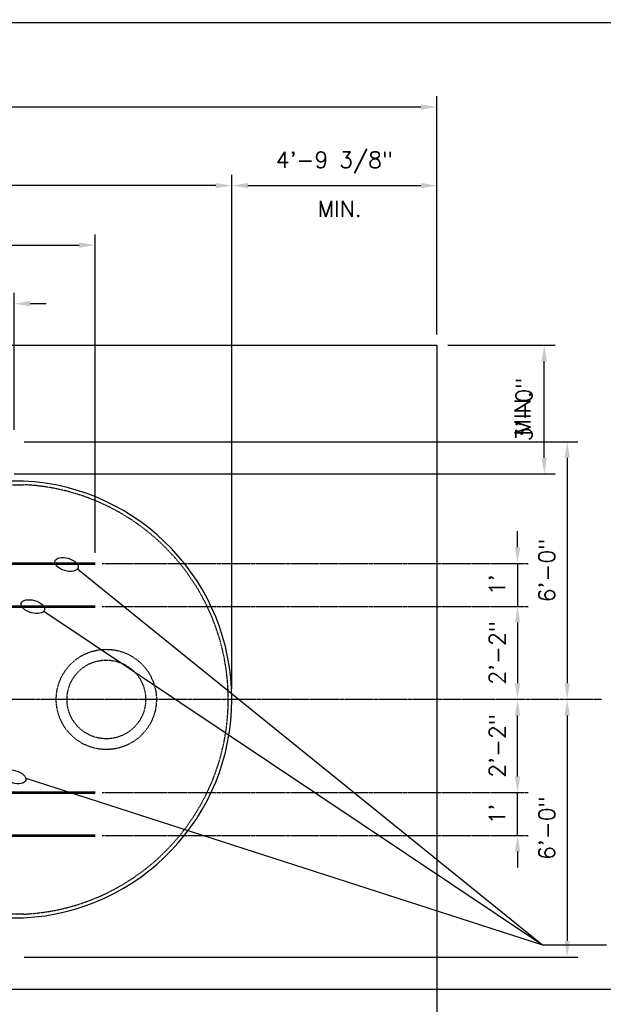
# Model space of a CAD drawing. Extents: x 2360 to 5106, y -824 to 622.
# Tile 18 of 124: x 3637 to 3800, y -18 to 257. Entities that reach past the tile are written whole.
import ezdxf

# ---------------------------------------------------------------- set-up
doc = ezdxf.new("R2010")
doc.units = 0
doc.header["$MEASUREMENT"] = 0
doc.header["$PDSIZE"] = 1
for name, pattern in [('CENTER1', [0.6625, 0.5, -0.075, 0.0125, -0.075]), ('HIDDEN2', [0.28125, 0.1875, -0.09375]), ('HIDDEN3', [0.1875, 0.125, -0.0625]), ('TANK-SLAB$0$DASHED', [0.75, 0.5, -0.25])]:
    doc.linetypes.add(name, pattern=pattern)
doc.layers.get('0').update_dxf_attribs({"linetype": 'CONTINUOUS'})
doc.layers.get('DEFPOINTS').update_dxf_attribs({"linetype": 'CONTINUOUS'})
for name, color, linetype in [('CENTERLINE', 3, 'CENTER1'), ('DIM', 3, 'CONTINUOUS'), ('FREEZE-OUTLINE-TITLES', 60, 'CONTINUOUS'), ('REBAR', 4, 'TANK-SLAB$0$DASHED'), ('TANK-SLAB', 6, 'CONTINUOUS'), ('TANK-UST', 5, 'CONTINUOUS'), ('TEXT', 3, 'CONTINUOUS')]:
    doc.layers.add(name, color=color, linetype=linetype)
doc.layers.add('FREEZE-LINES', color=8, linetype='CONTINUOUS', plot=False)
doc.styles.add('SIMPLEX', font='simplex')
doc.styles.add('TANK-SLAB$0$SIMPLEX', font='simplex')
doc.dimstyles.new('DIM48', dxfattribs={"dimscale": 48, "dimtxt": 0.09375, "dimasz": 0.09375, "dimexe": 0.0625, "dimexo": 0.0625, "dimgap": 0.0625, "dimtad": 1, "dimdec": 4, "dimzin": 3, "dimdsep": 46, "dimlunit": 4, "dimtxsty": 'SIMPLEX', "dimcen": 0, "dimclrd": 3, "dimclre": 3, "dimclrt": 3, "dimadec": 0, "dimazin": 0, "dimtfac": 1, "dimtdec": 4, "dimtofl": 0, "dimtmove": 2, "dimatfit": 3, "dimfxl": 1, "dimfrac": 2, "dimtolj": 1, "dimtzin": 3, "dimarcsym": 0})

# ---------------------------------------------------------------- blocks, each defined once
blk = doc.blocks.new('*D11')
at = {"layer": 'DEFPOINTS', "color": 0, "transparency": 16777216}
for p in [(3635.44, 138.69), (3790.25, 66.69), (3790.25, 66.69)]:
    blk.add_point(p, dxfattribs=at)
at = {"layer": 'DIM', "color": 3, "lineweight": -2, "transparency": 16777216}
for p, q in [((3638.44, 138.69), (3793.25, 138.69)), ((3790.25, 134.19), (3790.25, 71.19))]:
    blk.add_line(p, q, dxfattribs=at)
at = {"layer": 'DIM', "color": 3, "transparency": 16777216}
for points in [[(3789.5, 134.19), (3791, 134.19), (3790.25, 138.69)], [(3789.5, 71.19), (3791, 71.19), (3790.25, 66.69)]]:
    blk.add_solid(points, dxfattribs=at)
at = {"layer": 'DIM', "color": 3, "transparency": 16777216, "insert": (3784.57, 102.69), "char_height": 4.5, "attachment_point": 5, "rotation": 90, "style": 'SIMPLEX'}
blk.add_mtext('\\A1;6\'-0"', dxfattribs=at)
blk = doc.blocks.new('*D12')
at = {"layer": 'DEFPOINTS', "color": 0, "transparency": 16777216}
for p in [(3790.25, 66.69), (3635.44, -5.31), (3790.25, -5.31)]:
    blk.add_point(p, dxfattribs=at)
at = {"layer": 'DIM', "color": 3, "lineweight": -2, "transparency": 16777216}
for p, q in [((3790.25, 62.19), (3790.25, -0.81)), ((3638.44, -5.31), (3793.25, -5.31))]:
    blk.add_line(p, q, dxfattribs=at)
at = {"layer": 'DIM', "color": 3, "transparency": 16777216}
for points in [[(3789.5, 62.19), (3791, 62.19), (3790.25, 66.69)], [(3789.5, -0.81), (3791, -0.81), (3790.25, -5.31)]]:
    blk.add_solid(points, dxfattribs=at)
at = {"layer": 'DIM', "color": 3, "transparency": 16777216, "insert": (3784.57, 30.69), "char_height": 4.5, "attachment_point": 5, "rotation": 90, "style": 'SIMPLEX'}
blk.add_mtext('\\A1;6\'-0"', dxfattribs=at)
blk = doc.blocks.new('*D13')
at = {"layer": 'DEFPOINTS', "color": 0, "transparency": 16777216}
for p in [(3776.37, 104.69), (3776.37, 92.69), (3776.37, 92.69)]:
    blk.add_point(p, dxfattribs=at)
at = {"layer": 'DIM', "color": 3, "lineweight": -2, "transparency": 16777216}
for p, q in [((3776.37, 109.19), (3776.37, 113.69)), ((3776.37, 88.19), (3776.37, 83.69))]:
    blk.add_line(p, q, dxfattribs=at)
at = {"layer": 'DIM', "color": 3, "transparency": 16777216}
for points in [[(3775.62, 109.19), (3777.12, 109.19), (3776.37, 104.69)], [(3775.62, 88.19), (3777.12, 88.19), (3776.37, 92.69)]]:
    blk.add_solid(points, dxfattribs=at)
at = {"layer": 'DIM', "color": 3, "transparency": 16777216, "insert": (3770.69, 98.69), "char_height": 4.5, "attachment_point": 5, "rotation": 90, "style": 'SIMPLEX'}
blk.add_mtext("\\A1;1'", dxfattribs=at)
blk = doc.blocks.new('*D14')
at = {"layer": 'DEFPOINTS', "color": 0, "transparency": 16777216}
for p in [(3776.37, 92.69), (3776.37, 66.69), (3776.37, 66.69)]:
    blk.add_point(p, dxfattribs=at)
at = {"layer": 'DIM', "color": 3, "lineweight": -2, "transparency": 16777216}
blk.add_line((3776.37, 88.19), (3776.37, 71.19), dxfattribs=at)
at = {"layer": 'DIM', "color": 3, "transparency": 16777216}
for points in [[(3775.62, 88.19), (3777.12, 88.19), (3776.37, 92.69)], [(3775.62, 71.19), (3777.12, 71.19), (3776.37, 66.69)]]:
    blk.add_solid(points, dxfattribs=at)
at = {"layer": 'DIM', "color": 3, "transparency": 16777216, "insert": (3770.69, 79.69), "char_height": 4.5, "attachment_point": 5, "rotation": 90, "style": 'SIMPLEX'}
blk.add_mtext('\\A1;2\'-2"', dxfattribs=at)
blk = doc.blocks.new('*D15')
at = {"layer": 'DEFPOINTS', "color": 0, "transparency": 16777216}
for p in [(3776.37, 40.69), (3776.37, 40.69), (3776.37, 28.69)]:
    blk.add_point(p, dxfattribs=at)
at = {"layer": 'DIM', "color": 3, "lineweight": -2, "transparency": 16777216}
for p, q in [((3776.37, 45.19), (3776.37, 49.69)), ((3776.37, 24.19), (3776.37, 19.69))]:
    blk.add_line(p, q, dxfattribs=at)
at = {"layer": 'DIM', "color": 3, "transparency": 16777216}
for points in [[(3775.62, 45.19), (3777.12, 45.19), (3776.37, 40.69)], [(3775.62, 24.19), (3777.12, 24.19), (3776.37, 28.69)]]:
    blk.add_solid(points, dxfattribs=at)
at = {"layer": 'DIM', "color": 3, "transparency": 16777216, "insert": (3770.69, 34.69), "char_height": 4.5, "attachment_point": 5, "rotation": 90, "style": 'SIMPLEX'}
blk.add_mtext("\\A1;1'", dxfattribs=at)
blk = doc.blocks.new('*D16')
at = {"layer": 'DEFPOINTS', "color": 0, "transparency": 16777216}
for p in [(3776.37, 66.69), (3776.37, 66.69), (3776.37, 40.69)]:
    blk.add_point(p, dxfattribs=at)
at = {"layer": 'DIM', "color": 3, "lineweight": -2, "transparency": 16777216}
blk.add_line((3776.37, 45.19), (3776.37, 62.19), dxfattribs=at)
at = {"layer": 'DIM', "color": 3, "transparency": 16777216}
for points in [[(3775.62, 62.19), (3777.12, 62.19), (3776.37, 66.69)], [(3775.62, 45.19), (3777.12, 45.19), (3776.37, 40.69)]]:
    blk.add_solid(points, dxfattribs=at)
at = {"layer": 'DIM', "color": 3, "transparency": 16777216, "insert": (3770.69, 53.69), "char_height": 4.5, "attachment_point": 5, "rotation": 90, "style": 'SIMPLEX'}
blk.add_mtext('\\A1;2\'-2"', dxfattribs=at)
blk = doc.blocks.new('*D82')
at = {"layer": 'DEFPOINTS', "color": 0, "transparency": 16777216}
for p in [(3090.35, 232.2), (3090.35, 165.68), (3753.85, 165.68)]:
    blk.add_point(p, dxfattribs=at)
at = {"layer": 'DIM', "color": 3, "lineweight": -2, "transparency": 16777216}
for p, q in [((3090.35, 168.68), (3090.35, 235.2)), ((3753.85, 168.68), (3753.85, 235.2)), ((3749.35, 232.2), (3094.85, 232.2))]:
    blk.add_line(p, q, dxfattribs=at)
at = {"layer": 'DIM', "color": 3, "transparency": 16777216}
for points in [[(3094.85, 232.95), (3094.85, 231.45), (3090.35, 232.2)], [(3749.35, 232.95), (3749.35, 231.45), (3753.85, 232.2)]]:
    blk.add_solid(points, dxfattribs=at)
at = {"layer": 'DIM', "color": 3, "transparency": 16777216, "insert": (3422.1, 238.62), "char_height": 4.5, "attachment_point": 5, "style": 'SIMPLEX'}
blk.add_mtext('\\A1;55\'-3 1/2" (F.V. TANK SLAB)', dxfattribs=at)
blk = doc.blocks.new('*D84')
at = {"layer": 'DEFPOINTS', "color": 0, "transparency": 16777216}
for p in [(3151.74, 210.25), (3151.74, 210.25), (3696.5, 195.68)]:
    blk.add_point(p, dxfattribs=at)
at = {"layer": 'DIM', "color": 3, "lineweight": -2, "transparency": 16777216}
for p, q in [((3696.5, 198.68), (3696.5, 213.25)), ((3692, 210.25), (3156.24, 210.25))]:
    blk.add_line(p, q, dxfattribs=at)
at = {"layer": 'DIM', "color": 3, "transparency": 16777216}
for points in [[(3156.24, 211), (3156.24, 209.5), (3151.74, 210.25)], [(3692, 211), (3692, 209.5), (3696.5, 210.25)]]:
    blk.add_solid(points, dxfattribs=at)
at = {"layer": 'DIM', "color": 3, "transparency": 16777216, "insert": (3424.12, 216.68), "char_height": 4.5, "attachment_point": 5, "style": 'SIMPLEX'}
blk.add_mtext('\\A1;45\'-4 3/4" (F.V. TANK LENGTH)', dxfattribs=at)
blk = doc.blocks.new('*D88')
at = {"layer": 'DEFPOINTS', "color": 0, "transparency": 16777216}
for p in [(3753.85, 210.25), (3753.85, 165.68), (3696.5, 66.68)]:
    blk.add_point(p, dxfattribs=at)
at = {"layer": 'DIM', "color": 3, "lineweight": -2, "transparency": 16777216}
for p, q in [((3696.5, 69.68), (3696.5, 213.25)), ((3753.85, 168.68), (3753.85, 213.25)), ((3701, 210.25), (3749.35, 210.25))]:
    blk.add_line(p, q, dxfattribs=at)
at = {"layer": 'DIM', "color": 3, "transparency": 16777216}
for points in [[(3701, 211), (3701, 209.5), (3696.5, 210.25)], [(3749.35, 211), (3749.35, 209.5), (3753.85, 210.25)]]:
    blk.add_solid(points, dxfattribs=at)
at = {"layer": 'DIM', "color": 3, "transparency": 16777216, "insert": (3725.18, 216.68), "char_height": 4.5, "attachment_point": 5, "style": 'SIMPLEX'}
blk.add_mtext('\\A1;4\'-9 3/8"', dxfattribs=at)
blk = doc.blocks.new('*D89')
at = {"layer": 'DEFPOINTS', "color": 0, "transparency": 16777216}
for p in [(3753.85, 165.68), (3783.85, 165.68), (3632.64, 129.68)]:
    blk.add_point(p, dxfattribs=at)
at = {"layer": 'DIM', "color": 3, "lineweight": -2, "transparency": 16777216}
for p, q in [((3756.85, 165.68), (3786.85, 165.68)), ((3783.85, 134.18), (3783.85, 161.18)), ((3635.64, 129.68), (3786.85, 129.68))]:
    blk.add_line(p, q, dxfattribs=at)
at = {"layer": 'DIM', "color": 3, "transparency": 16777216}
for points in [[(3783.1, 161.18), (3784.6, 161.18), (3783.85, 165.68)], [(3783.1, 134.18), (3784.6, 134.18), (3783.85, 129.68)]]:
    blk.add_solid(points, dxfattribs=at)
at = {"layer": 'DIM', "color": 3, "transparency": 16777216, "insert": (3778.18, 147.68), "char_height": 4.5, "attachment_point": 5, "rotation": 90, "style": 'SIMPLEX'}
blk.add_mtext('\\A1;3\'-0"', dxfattribs=at)
blk = doc.blocks.new('*D119')
at = {"color": 3, "lineweight": -2, "transparency": 16777216}
for p, q in [((3191, 107.68), (3191, 196.62)), ((3658.32, 107.62), (3658.32, 196.62)), ((3195.5, 193.62), (3653.82, 193.62))]:
    blk.add_line(p, q, dxfattribs=at)
at = {"color": 3, "transparency": 16777216}
for points in [[(3195.5, 194.37), (3195.5, 192.87), (3191, 193.62)], [(3653.82, 194.37), (3653.82, 192.87), (3658.32, 193.62)]]:
    blk.add_solid(points, dxfattribs=at)
at = {"layer": 'DEFPOINTS', "color": 0, "transparency": 16777216}
for p in [(3658.32, 193.62), (3191, 104.68), (3658.32, 104.62)]:
    blk.add_point(p, dxfattribs=at)
at = {"color": 3, "transparency": 16777216, "insert": (3424.66, 199.3), "char_height": 4.5, "attachment_point": 5, "style": 'SIMPLEX'}
blk.add_mtext('\\A1;38\'-10"', dxfattribs=at)
blk = doc.blocks.new('*D118')
at = {"layer": 'DEFPOINTS', "color": 0, "transparency": 16777216}
for p in [(3623.64, 177.27), (3623.64, 139), (3635.64, 139)]:
    blk.add_point(p, dxfattribs=at)
at = {"layer": 'DIM', "color": 3, "lineweight": -2, "transparency": 16777216}
for p, q in [((3623.64, 142), (3623.64, 180.27)), ((3635.64, 142), (3635.64, 180.27)), ((3619.14, 177.27), (3614.64, 177.27)), ((3640.14, 177.27), (3644.64, 177.27))]:
    blk.add_line(p, q, dxfattribs=at)
at = {"layer": 'DIM', "color": 3, "transparency": 16777216}
for points in [[(3619.14, 178.02), (3619.14, 176.52), (3623.64, 177.27)], [(3640.14, 178.02), (3640.14, 176.52), (3635.64, 177.27)]]:
    blk.add_solid(points, dxfattribs=at)
at = {"layer": 'DIM', "color": 3, "transparency": 16777216, "insert": (3629.64, 182.95), "char_height": 4.5, "attachment_point": 5, "style": 'SIMPLEX'}
blk.add_mtext("\\A1;1'", dxfattribs=at)

msp = doc.modelspace()

# ---------------------------------------------------------------- linework, layer by layer
at = {"layer": 'CENTERLINE'}
for p, q in [((3660.2615, 104.6856), (3779.37333, 104.6856)), ((3660.2615, 92.6856), (3779.37333, 92.6856)), ((3799.85437, 66.6856), (3597.63552, 66.6856)), ((3660.2615, 40.6856), (3779.37333, 40.6856)), ((3660.2615, 28.6856), (3779.37333, 28.6856))]:
    msp.add_line(p, q, dxfattribs=at)
at = {"layer": 'DEFPOINTS', "color": 8, "linetype": 'HIDDEN2', "ltscale": 0.125}
msp.add_circle((3661.41591, 66.68483), 14, dxfattribs=at)
msp.add_circle((3661.41591, 66.68483), 14, dxfattribs=at)
msp.add_circle((3661.41591, 66.68483), 14, dxfattribs=at)
msp.add_circle((3661.41591, 66.68483), 14, dxfattribs=at)
at = {"layer": 'DEFPOINTS', "color": 8, "linetype": 'HIDDEN2', "ltscale": 0.5}
msp.add_circle((3661.41591, 66.68483), 11, dxfattribs=at)
msp.add_circle((3661.41591, 66.68483), 11, dxfattribs=at)
msp.add_circle((3661.41591, 66.68483), 11, dxfattribs=at)
msp.add_circle((3661.41591, 66.68483), 11, dxfattribs=at)
at = {"layer": 'DIM'}
for p, q in [((3776.37333, 104.6856), (3776.37333, 92.6856)), ((3776.37333, 28.6856), (3776.37333, 40.6856))]:
    msp.add_line(p, q, dxfattribs=at)
at = {"layer": 'FREEZE-LINES', "linetype": 'Continuous'}
msp.add_line((4079.29486, -14.31593), (2963.29486, -14.31593), dxfattribs=at)
at = {"layer": 'FREEZE-OUTLINE-TITLES', "color": 60, "linetype": 'Continuous'}
msp.add_lwpolyline([(3992.18868, 255.68774), (2876.18868, 255.68774), (2876.18868, -422.31593), (3992.18868, -422.31593)], close=True, dxfattribs=at)
at = {"layer": 'REBAR', "const_width": 0.75}
for points in [[(3658.32063, 104.62169), (3280.33227, 104.62169)], [(3658.32063, 92.62169), (3280.33227, 92.62169)], [(3658.32063, 40.62169), (3280.33227, 40.62169)], [(3658.32063, 28.62169), (3280.33227, 28.62169)]]:
    msp.add_lwpolyline(points, dxfattribs=at)
at = {"layer": 'TANK-SLAB'}
msp.add_lwpolyline([(3090.3476, -194.31593), (3090.3476, 165.68407), (3753.85417, 165.68407), (3753.85417, -194.31593)], close=True, dxfattribs=at)
at = {"layer": 'TANK-UST', "color": 2, "linetype": 'HIDDEN3'}
msp.add_lwpolyline([(3633.74833, 126.68407), (3638.26088, 126.68407, -0.9539575), (3638.26088, 6.68407), (3633.74833, 6.68407), (3538.49813, 6.68407), (3439.47878, 6.68407), (3214.47878, 6.68407), (3209.98558, 6.68407, -0.9539575), (3209.98558, 126.68407), (3214.47878, 126.68407), (3439.47878, 126.68407), (3538.49813, 126.68407)], format="xyb", close=True, dxfattribs=at)
at = {"layer": 'TANK-UST'}
msp.add_lwpolyline([(3633.74833, 5.68407), (3638.28434, 5.68407, 0.9543276), (3638.28434, 127.68407), (3633.74833, 127.68407)], format="xyb", dxfattribs=at)
at = {"layer": 'TEXT'}
for p, q in [((3653.45091, 103.10598), (3783.33217, -1.87769)), ((3643.96137, 91.3185), (3783.33217, -1.87769)), ((3638.91372, 44.64034), (3783.33217, -1.87769)), ((3783.33217, -1.87769), (3801.22307, -1.87769))]:
    msp.add_line(p, q, dxfattribs=at)
for centre in [(3650.26991, 104.40372), (3640.87098, 92.61983), (3635.62712, 45.05125)]:
    msp.add_ellipse(centre, major_axis=(-3.25349, 0.92471), ratio=0.525325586, dxfattribs=at)

# ---------------------------------------------------------------- texts
at = {"layer": 'DIM', "style": 'TANK-SLAB$0$SIMPLEX'}
msp.add_text('MIN.', height=4.5, dxfattribs=at).set_placement((3720.47273, 201.53953))
at = {"layer": 'TEXT', "style": 'TANK-SLAB$0$SIMPLEX'}
msp.add_text('MIN.', height=4.5, rotation=90, dxfattribs=at).set_placement((3780.03352, 140.41006))

# ---------------------------------------------------------------- dimensions: what is measured, and where the dimension line sits
dim = msp.add_linear_dim(base=(3658.32063, 193.625), p1=(3190.99813, 104.68483), p2=(3658.32063, 104.62169), angle=0, text='38\'-10"', dimstyle='DIM48')
dim.commit()
dim.dimension.update_dxf_attribs({"geometry": '*D119', "text_midpoint": (3424.65938, 199.30357)})
at = {"layer": 'DIM'}
for base, p1, p2, angle, text, picture, middle in [((3090.3476, 232.195), (3753.85417, 165.68407), (3090.3476, 165.68407), 180, '<> (F.V. TANK SLAB)', '*D82', (3422.10089, 238.62357)), ((3151.74195, 210.25147), (3696.49833, 195.68407), (3151.74195, 210.25147), 180, '<> (F.V. TANK LENGTH)', '*D84', (3424.12014, 216.68004)), ((3623.64481, 177.2704), (3635.64481, 139.00321), (3623.64481, 139.00287), 0, "1'", '*D118', (3629.64481, 182.94898)), ((3783.85417, 165.68407), (3632.63847, 129.68407), (3753.848, 165.68407), 90, '3\'-0"', '*D89', (3778.1756, 147.68407)), ((3776.37333, 92.6856), (3776.37333, 104.6856), (3776.37333, 92.6856), 270, "1'", '*D13', (3770.69476, 98.6856)), ((3776.37333, 40.6856), (3776.37333, 28.6856), (3776.37333, 40.6856), 90, "1'", '*D15', (3770.69476, 34.6856))]:
    dim = msp.add_linear_dim(base=base, p1=p1, p2=p2, angle=angle, text=text, dimstyle='DIM48', dxfattribs=at)
    dim.commit()
    dim.dimension.update_dxf_attribs({"geometry": picture, "text_midpoint": middle})
for base, p1, p2, angle, picture, middle in [((3753.85417, 210.25147), (3696.49833, 66.68407), (3753.85417, 165.68407), 0, '*D88', (3725.17625, 216.68004)), ((3790.24833, 66.6856), (3635.44484, 138.6856), (3790.24833, 66.6856), 270, '*D11', (3784.56976, 102.6856)), ((3776.37333, 66.6856), (3776.37333, 92.6856), (3776.37333, 66.6856), 270, '*D14', (3770.69476, 79.6856)), ((3790.24833, -5.3144), (3790.24833, 66.6856), (3635.44484, -5.3144), 270, '*D12', (3784.56976, 30.6856)), ((3776.37333, 66.6856), (3776.37333, 40.6856), (3776.37333, 66.6856), 90, '*D16', (3770.69476, 53.6856))]:
    dim = msp.add_linear_dim(base=base, p1=p1, p2=p2, angle=angle, dimstyle='DIM48', dxfattribs=at)
    dim.commit()
    dim.dimension.update_dxf_attribs({"geometry": picture, "text_midpoint": middle})

doc.saveas('drawing.dxf')
